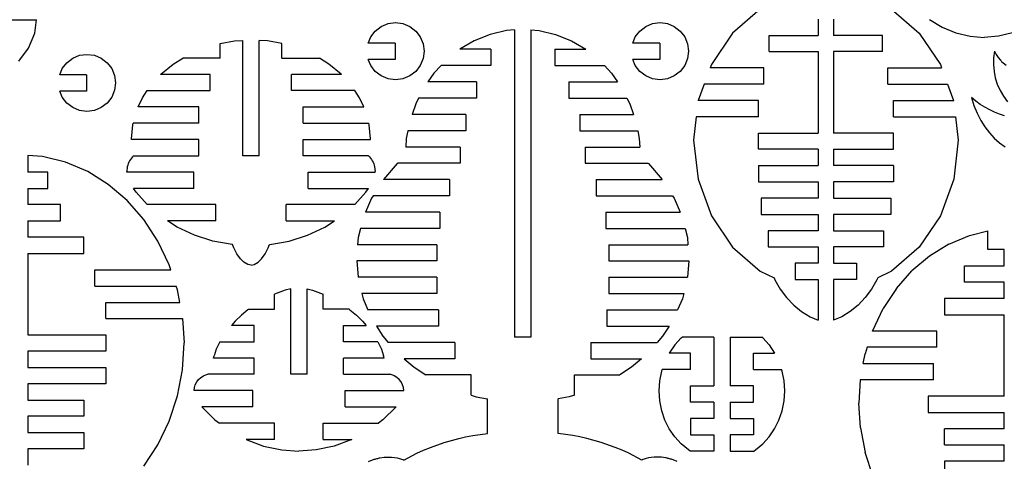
# Model space of a CAD drawing. Header units: inches. Extents: x -293 to 209, y -165 to 155.
# Tile 5 of 9: x -118 to 63, y -53 to 29. Entities that reach past the tile are written whole.
import ezdxf

# ---------------------------------------------------------------- set-up
doc = ezdxf.new("R2010")
doc.units = ezdxf.units.IN
doc.header["$MEASUREMENT"] = 0

msp = doc.modelspace()

# ---------------------------------------------------------------- linework, layer by layer
for p, q in [((18.42, 30.55), (13.34, 26.12)), ((42.62, 30.55), (47.7, 26.12)), ((-122.35, 28.56), (-114.79, 28.56)), ((-115.11, 26.1), (-114.79, 28.56)), ((-52.43, 26.51), (-51.34, 27.35)), ((-51.34, 27.35), (-50.07, 27.87)), ((-50.07, 27.87), (-48.71, 28.05)), ((-48.71, 28.05), (-47.34, 27.87)), ((-47.34, 27.87), (-46.08, 27.35)), ((-46.08, 27.35), (-44.99, 26.51)), ((-3.73, 26.51), (-2.64, 27.35)), ((-2.64, 27.35), (-1.37, 27.87)), ((-1.37, 27.87), (-0.01, 28.05)), ((-0.01, 28.05), (1.36, 27.87)), ((1.36, 27.87), (2.62, 27.35)), ((2.62, 27.35), (3.71, 26.51)), ((29.09, 28.71), (29.09, 25.71)), ((31.95, 28.71), (31.95, 25.71)), ((49.57, 28.63), (51.94, 27.21)), ((51.94, 27.21), (54.46, 26.17)), ((-116.26, 23.33), (-115.11, 26.1)), ((-53.73, 24.29), (-53.26, 25.42)), ((-53.26, 25.42), (-52.43, 26.51)), ((-44.99, 26.51), (-44.15, 25.42)), ((-44.15, 25.42), (-43.63, 24.15)), ((-31.31, 25.88), (-34.22, 24.71)), ((-28.27, 26.6), (-31.31, 25.88)), ((-26.78, 26.71), (-28.27, 26.6)), ((-26.78, 26.71), (-26.78, -29.87)), ((-23.78, 26.71), (-23.78, -29.87)), ((-23.78, 26.71), (-22.28, 26.6)), ((-22.28, 26.6), (-19.24, 25.88)), ((-19.24, 25.88), (-16.33, 24.71)), ((-5.03, 24.29), (-4.56, 25.42)), ((-4.56, 25.42), (-3.73, 26.51)), ((3.71, 26.51), (4.55, 25.42)), ((4.55, 25.42), (5.07, 24.15)), ((13.34, 26.12), (9.44, 20.35)), ((20.09, 22.71), (20.09, 25.71)), ((20.09, 25.71), (29.09, 25.71)), ((40.95, 25.71), (31.95, 25.71)), ((40.95, 22.71), (40.95, 25.71)), ((47.7, 26.12), (51.6, 20.35)), ((54.46, 26.17), (57.09, 25.54)), ((57.09, 25.54), (59.68, 25.32)), ((62.27, 25.54), (59.68, 25.32)), ((64.9, 26.17), (62.27, 25.54)), ((-81.01, 24.21), (-78.36, 24.69)), ((-81.01, 21.52), (-81.01, 24.21)), ((-78.36, 24.69), (-76.81, 24.78)), ((-76.81, 3.52), (-76.81, 24.78)), ((-73.81, 3.52), (-73.81, 24.78)), ((-72.27, 24.69), (-73.81, 24.78)), ((-69.61, 24.21), (-72.27, 24.69)), ((-69.61, 21.52), (-69.61, 24.21)), ((-48.77, 24.29), (-53.73, 24.29)), ((-48.77, 24.29), (-48.77, 21.29)), ((-43.63, 24.15), (-43.45, 22.79)), ((-34.22, 24.71), (-36.88, 23.14)), ((-16.33, 24.71), (-13.67, 23.14)), ((-0.07, 24.29), (-5.03, 24.29)), ((-0.07, 24.29), (-0.07, 21.29)), ((5.07, 24.15), (5.25, 22.79)), ((-118.08, 20.95), (-116.26, 23.33)), ((-108.14, 21.51), (-106.87, 22.03)), ((-106.87, 22.03), (-105.51, 22.21)), ((-105.51, 22.21), (-104.15, 22.03)), ((-104.15, 22.03), (-102.88, 21.51)), ((-43.45, 22.79), (-43.63, 21.43)), ((-31.15, 23.14), (-36.88, 23.14)), ((-31.15, 23.14), (-31.15, 20.14)), ((-19.4, 23.14), (-13.67, 23.14)), ((-19.4, 23.14), (-19.4, 20.14)), ((5.25, 22.79), (5.07, 21.43)), ((20.09, 22.71), (29.09, 22.71)), ((29.09, 22.71), (29.09, 7.72)), ((31.95, 22.71), (31.95, 7.72)), ((40.95, 22.71), (31.95, 22.71)), ((61.57, 22.8), (61.4, 21.56)), ((61.57, 22.8), (61.87, 22.21)), ((61.87, 22.21), (62.23, 21.65)), ((-110.06, 19.58), (-109.23, 20.67)), ((-109.23, 20.67), (-108.14, 21.51)), ((-102.88, 21.51), (-101.79, 20.67)), ((-101.79, 20.67), (-100.95, 19.58)), ((-91.9, 18.57), (-89.67, 20.42)), ((-89.67, 20.42), (-87.89, 21.52)), ((-81.01, 21.52), (-87.89, 21.52)), ((-69.61, 21.52), (-62.73, 21.52)), ((-60.96, 20.42), (-62.73, 21.52)), ((-58.73, 18.57), (-60.96, 20.42)), ((-53.26, 20.16), (-53.73, 21.29)), ((-48.77, 21.29), (-53.73, 21.29)), ((-52.43, 19.07), (-53.26, 20.16)), ((-44.15, 20.16), (-44.99, 19.07)), ((-43.63, 21.43), (-44.15, 20.16)), ((-40.31, 20.14), (-41.63, 18.73)), ((-31.15, 20.14), (-40.31, 20.14)), ((-19.4, 20.14), (-10.24, 20.14)), ((-10.24, 20.14), (-8.92, 18.73)), ((-4.56, 20.16), (-5.03, 21.29)), ((-0.07, 21.29), (-5.03, 21.29)), ((-3.73, 19.07), (-4.56, 20.16)), ((4.55, 20.16), (3.71, 19.07)), ((5.07, 21.43), (4.55, 20.16)), ((9.44, 20.35), (9.21, 19.72)), ((51.6, 20.35), (51.83, 19.72)), ((61.4, 21.56), (61.36, 20.32)), ((61.36, 20.32), (61.47, 19.08)), ((62.23, 21.65), (62.66, 21.13)), ((62.66, 21.13), (62.79, 21.01)), ((62.79, 21.01), (62.87, 20.92)), ((62.87, 20.92), (63.15, 20.64)), ((63.15, 20.64), (63.69, 20.2)), ((-110.53, 18.45), (-110.06, 19.58)), ((-105.57, 18.45), (-110.53, 18.45)), ((-105.57, 18.45), (-105.57, 15.45)), ((-100.95, 19.58), (-100.43, 18.31)), ((-100.43, 18.31), (-100.25, 16.95)), ((-91.95, 18.52), (-91.9, 18.57)), ((-82.8, 18.52), (-91.95, 18.52)), ((-82.8, 15.52), (-82.8, 18.52)), ((-67.83, 15.52), (-67.83, 18.52)), ((-58.68, 18.52), (-67.83, 18.52)), ((-58.68, 18.52), (-58.73, 18.57)), ((-51.34, 18.23), (-52.43, 19.07)), ((-50.07, 17.71), (-51.34, 18.23)), ((-46.08, 18.23), (-47.34, 17.71)), ((-44.99, 19.07), (-46.08, 18.23)), ((-41.63, 18.73), (-42.73, 17.14)), ((-8.92, 18.73), (-7.83, 17.14)), ((-2.64, 18.23), (-3.73, 19.07)), ((-1.37, 17.71), (-2.64, 18.23)), ((2.62, 18.23), (1.36, 17.71)), ((3.71, 19.07), (2.62, 18.23)), ((19.09, 19.72), (9.21, 19.72)), ((19.09, 16.72), (19.09, 19.72)), ((41.95, 16.72), (41.95, 19.72)), ((41.95, 19.72), (51.83, 19.72)), ((61.47, 19.08), (61.71, 17.87)), ((-100.25, 16.95), (-100.43, 15.59)), ((-48.71, 17.53), (-50.07, 17.71)), ((-47.34, 17.71), (-48.71, 17.53)), ((-33.78, 17.14), (-42.73, 17.14)), ((-33.78, 17.14), (-33.78, 14.14)), ((-16.78, 17.14), (-7.83, 17.14)), ((-16.78, 17.14), (-16.78, 14.14)), ((-0.01, 17.53), (-1.37, 17.71)), ((1.36, 17.71), (-0.01, 17.53)), ((8.11, 16.72), (7.02, 13.72)), ((19.09, 16.72), (8.11, 16.72)), ((41.95, 16.72), (52.93, 16.72)), ((52.93, 16.72), (54.02, 13.72)), ((61.71, 17.87), (62.08, 16.69)), ((62.08, 16.69), (62.59, 15.56)), ((-110.06, 14.32), (-110.53, 15.45)), ((-105.57, 15.45), (-110.53, 15.45)), ((-100.43, 15.59), (-100.95, 14.32)), ((-95.3, 14.2), (-94.43, 15.52)), ((-94.43, 15.52), (-82.8, 15.52)), ((-56.2, 15.52), (-67.83, 15.52)), ((-55.33, 14.2), (-56.2, 15.52)), ((62.59, 15.56), (63.22, 14.48)), ((-109.23, 13.23), (-110.06, 14.32)), ((-108.14, 12.39), (-109.23, 13.23)), ((-101.79, 13.23), (-102.88, 12.39)), ((-100.95, 14.32), (-101.79, 13.23)), ((-96.06, 12.52), (-95.3, 14.2)), ((-54.57, 12.52), (-55.33, 14.2)), ((-44.98, 13.1), (-45.65, 11.14)), ((-44.45, 14.14), (-44.98, 13.1)), ((-33.78, 14.14), (-44.45, 14.14)), ((-16.78, 14.14), (-6.1, 14.14)), ((-6.1, 14.14), (-5.57, 13.1)), ((-5.57, 13.1), (-4.9, 11.14)), ((7.02, 13.72), (6.99, 13.62)), ((7.02, 13.72), (6.99, 13.72)), ((18.09, 13.72), (7.02, 13.72)), ((18.09, 10.72), (18.09, 13.72)), ((42.95, 10.72), (42.95, 13.72)), ((42.95, 13.72), (54.02, 13.72)), ((54.02, 13.72), (54.05, 13.62)), ((54.02, 13.72), (54.05, 13.72)), ((57.3, 14.24), (57.77, 12.77)), ((58.11, 13.59), (57.3, 14.24)), ((57.77, 12.77), (58.34, 11.37)), ((58.95, 13), (58.11, 13.59)), ((59.81, 12.46), (58.95, 13)), ((63.22, 14.48), (63.98, 13.47)), ((-106.87, 11.87), (-108.14, 12.39)), ((-105.51, 11.69), (-106.87, 11.87)), ((-104.15, 11.87), (-105.51, 11.69)), ((-102.88, 12.39), (-104.15, 11.87)), ((-84.91, 12.52), (-96.06, 12.52)), ((-84.91, 9.52), (-84.91, 12.52)), ((-65.71, 12.52), (-54.57, 12.52)), ((-65.71, 9.52), (-65.71, 12.52)), ((-35.78, 11.14), (-45.65, 11.14)), ((-35.78, 11.14), (-35.78, 8.14)), ((-14.78, 11.14), (-4.9, 11.14)), ((-14.78, 11.14), (-14.78, 8.14)), ((58.34, 11.37), (59.02, 10.05)), ((60.68, 11.99), (59.81, 12.46)), ((61.57, 11.57), (60.68, 11.99)), ((62.47, 11.2), (61.57, 11.57)), ((63.38, 10.9), (62.47, 11.2)), ((-97.29, 6.62), (-97.07, 9.22)), ((-97.07, 9.22), (-96.99, 9.52)), ((-84.91, 9.52), (-96.99, 9.52)), ((-65.71, 9.52), (-53.64, 9.52)), ((-53.56, 9.22), (-53.64, 9.52)), ((-53.33, 6.62), (-53.56, 9.22)), ((6.65, 10.72), (6.15, 6.41)), ((18.09, 10.72), (6.65, 10.72)), ((42.95, 10.72), (54.39, 10.72)), ((54.39, 10.72), (54.89, 6.41)), ((59.02, 10.05), (59.77, 8.84)), ((-46.43, 8.14), (-46.72, 6.68)), ((-35.78, 8.14), (-46.43, 8.14)), ((-14.78, 8.14), (-4.12, 8.14)), ((-4.12, 8.14), (-3.83, 6.68)), ((18.09, 4.72), (18.09, 7.72)), ((18.09, 7.72), (29.09, 7.72)), ((42.95, 7.72), (31.95, 7.72)), ((42.95, 4.72), (42.95, 7.72)), ((59.77, 8.84), (60.62, 7.73)), ((60.62, 7.73), (61.53, 6.74)), ((-97.29, 6.52), (-97.29, 6.62)), ((-84.91, 6.52), (-97.29, 6.52)), ((-84.91, 3.52), (-84.91, 6.52)), ((-65.71, 6.52), (-53.33, 6.52)), ((-65.71, 3.52), (-65.71, 6.52)), ((-53.33, 6.52), (-53.33, 6.62)), ((-46.72, 6.68), (-46.83, 5.14)), ((-3.83, 6.68), (-3.73, 5.14)), ((6.15, 6.41), (6.99, -0.81)), ((54.89, 6.41), (54.05, -0.81)), ((61.53, 6.74), (62.51, 5.88)), ((62.51, 5.88), (63.55, 5.16)), ((-36.78, 5.14), (-46.83, 5.14)), ((-36.78, 5.14), (-36.78, 2.14)), ((-13.78, 5.14), (-3.73, 5.14)), ((-13.78, 5.14), (-13.78, 2.14)), ((29.09, 4.72), (18.09, 4.72)), ((29.09, 4.72), (29.09, 1.72)), ((31.95, 4.72), (31.95, 1.72)), ((31.95, 4.72), (42.95, 4.72)), ((-116.4, 3.6), (-116.4, 0.52)), ((-113.68, 3.38), (-116.4, 3.6)), ((-109.45, 2.33), (-113.68, 3.38)), ((-105.38, 0.6), (-109.45, 2.33)), ((-97.91, 2.05), (-98, 1.77)), ((-97.79, 2.32), (-97.91, 2.05)), ((-97.65, 2.58), (-97.79, 2.32)), ((-97.5, 2.84), (-97.65, 2.58)), ((-97.33, 3.08), (-97.5, 2.84)), ((-97.14, 3.3), (-97.33, 3.08)), ((-96.94, 3.52), (-97.14, 3.3)), ((-96.94, 3.52), (-84.91, 3.52)), ((-73.81, 3.52), (-76.81, 3.52)), ((-53.69, 3.52), (-65.71, 3.52)), ((-53.69, 3.52), (-53.49, 3.3)), ((-53.49, 3.3), (-53.3, 3.08)), ((-53.3, 3.08), (-53.13, 2.84)), ((-53.13, 2.84), (-52.98, 2.58)), ((-52.98, 2.58), (-52.84, 2.32)), ((-52.84, 2.32), (-52.72, 2.05)), ((-52.72, 2.05), (-52.62, 1.77)), ((-48.39, 2.07), (-50.92, -0.86)), ((-48.31, 2.14), (-48.39, 2.07)), ((-36.78, 2.14), (-48.31, 2.14)), ((-13.78, 2.14), (-2.24, 2.14)), ((-2.24, 2.14), (-2.16, 2.07)), ((-2.16, 2.07), (0.37, -0.86)), ((-112.71, 0.52), (-116.4, 0.52)), ((-112.71, -2.48), (-112.71, 0.52)), ((-101.58, -1.77), (-105.38, 0.6)), ((-98.08, 1.49), (-98.2, 0.61)), ((-98.2, 0.52), (-98.2, 0.61)), ((-85.81, 0.52), (-98.2, 0.52)), ((-98, 1.77), (-98.08, 1.49)), ((-85.81, -2.48), (-85.81, 0.52)), ((-64.81, 0.52), (-52.43, 0.52)), ((-64.81, -2.48), (-64.81, 0.52)), ((-52.62, 1.77), (-52.55, 1.49)), ((-52.55, 1.49), (-52.43, 0.61)), ((-52.43, 0.52), (-52.43, 0.61)), ((18.09, 1.72), (29.09, 1.72)), ((18.09, 1.72), (18.09, -1.28)), ((42.95, 1.72), (31.95, 1.72)), ((42.95, 1.72), (42.95, -1.28)), ((-98.11, -4.74), (-101.58, -1.77)), ((-38.78, -0.86), (-50.92, -0.86)), ((-38.78, -0.86), (-38.78, -3.86)), ((-11.78, -0.86), (-11.78, -3.86)), ((-11.78, -0.86), (0.37, -0.86)), ((6.99, -0.81), (9.44, -7.54)), ((18.09, -1.28), (29.09, -1.28)), ((29.09, -1.28), (29.09, -4.28)), ((31.95, -1.28), (31.95, -4.28)), ((42.95, -1.28), (31.95, -1.28)), ((54.05, -0.81), (51.6, -7.54)), ((-116.4, -2.48), (-112.71, -2.48)), ((-116.4, -2.48), (-116.4, -5.48)), ((-96.47, -3.18), (-96.92, -2.48)), ((-85.81, -2.48), (-96.92, -2.48)), ((-94.45, -5.48), (-96.47, -3.18)), ((-64.81, -2.48), (-53.71, -2.48)), ((-56.18, -5.48), (-54.16, -3.18)), ((-54.16, -3.18), (-53.71, -2.48)), ((-95.04, -8.24), (-98.11, -4.74)), ((-53.12, -4.3), (-54.22, -6.86)), ((-52.84, -3.86), (-53.12, -4.3)), ((-38.78, -3.86), (-52.84, -3.86)), ((-11.78, -3.86), (2.29, -3.86)), ((2.29, -3.86), (2.56, -4.3)), ((2.56, -4.3), (3.67, -6.86)), ((29.09, -4.28), (18.59, -4.28)), ((18.59, -4.28), (18.59, -7.28)), ((31.95, -4.28), (42.45, -4.28)), ((42.45, -4.28), (42.45, -7.28)), ((-110.36, -5.48), (-116.4, -5.48)), ((-110.36, -8.48), (-110.36, -5.48)), ((-81.81, -5.48), (-94.45, -5.48)), ((-81.81, -8.48), (-81.81, -5.48)), ((-68.81, -8.48), (-68.81, -5.48)), ((-56.18, -5.48), (-68.81, -5.48)), ((-40.55, -6.86), (-54.22, -6.86)), ((-40.55, -6.86), (-40.55, -9.86)), ((-10, -6.86), (-10, -9.86)), ((-10, -6.86), (3.67, -6.86)), ((-116.4, -8.48), (-110.36, -8.48)), ((-116.4, -8.48), (-116.4, -11.48)), ((-92.45, -12.2), (-95.04, -8.24)), ((-88.88, -9.64), (-90.7, -8.48)), ((-81.81, -8.48), (-90.7, -8.48)), ((-68.81, -8.48), (-59.93, -8.48)), ((-61.75, -9.64), (-59.93, -8.48)), ((9.44, -7.54), (13.34, -13.31)), ((18.59, -7.28), (29.09, -7.28)), ((29.09, -7.28), (29.09, -10.28)), ((31.95, -7.28), (31.95, -10.28)), ((42.45, -7.28), (31.95, -7.28)), ((51.6, -7.54), (47.7, -13.31)), ((-85.71, -11.11), (-88.88, -9.64)), ((-64.92, -11.11), (-61.75, -9.64)), ((-55.15, -9.86), (-55.58, -11.56)), ((-40.55, -9.86), (-55.15, -9.86)), ((-10, -9.86), (4.6, -9.86)), ((4.6, -9.86), (5.03, -11.56)), ((29.09, -10.28), (19.9, -10.28)), ((19.9, -10.28), (19.9, -13.28)), ((31.95, -10.28), (41.14, -10.28)), ((41.14, -10.28), (41.14, -13.28)), ((56.96, -11.14), (60.35, -10.3)), ((60.35, -13.76), (60.35, -10.3)), ((-106.06, -11.48), (-116.4, -11.48)), ((-106.06, -14.48), (-106.06, -11.48)), ((-90.37, -16.54), (-92.45, -12.2)), ((-82.33, -12.19), (-85.71, -11.11)), ((-78.81, -12.84), (-82.33, -12.19)), ((-71.82, -12.84), (-68.3, -12.19)), ((-68.3, -12.19), (-64.92, -11.11)), ((-55.58, -11.56), (-55.69, -12.86)), ((5.03, -11.56), (5.13, -12.86)), ((53.17, -12.75), (56.96, -11.14)), ((-116.4, -14.48), (-116.4, -29.48)), ((-116.4, -14.48), (-106.06, -14.48)), ((-78.69, -12.85), (-78.81, -12.84)), ((-78.46, -13.45), (-78.69, -12.85)), ((-77.9, -14.56), (-78.46, -13.45)), ((-72.73, -14.56), (-72.17, -13.45)), ((-72.17, -13.45), (-71.93, -12.85)), ((-71.93, -12.85), (-71.82, -12.84)), ((-41.12, -12.86), (-55.69, -12.86)), ((-41.12, -12.86), (-41.12, -15.86)), ((-9.43, -12.86), (5.13, -12.86)), ((-9.43, -12.86), (-9.43, -15.86)), ((13.34, -13.31), (18.42, -17.74)), ((19.9, -13.28), (29.09, -13.28)), ((29.09, -13.28), (29.09, -16.28)), ((31.95, -13.28), (31.95, -16.28)), ((41.14, -13.28), (31.95, -13.28)), ((47.7, -13.31), (42.62, -17.74)), ((53.17, -12.75), (49.61, -14.95)), ((63.35, -13.76), (60.35, -13.76)), ((63.35, -16.76), (63.35, -13.76)), ((-77.27, -15.45), (-77.9, -14.56)), ((-76.61, -16.09), (-77.27, -15.45)), ((-75.92, -16.49), (-76.61, -16.09)), ((-74.71, -16.49), (-74.02, -16.09)), ((-74.02, -16.09), (-73.35, -15.45)), ((-73.35, -15.45), (-72.73, -14.56)), ((-55.85, -15.86), (-55.58, -18.86)), ((-41.12, -15.86), (-55.85, -15.86)), ((-9.43, -15.86), (5.3, -15.86)), ((5.3, -15.86), (5.03, -18.86)), ((29.09, -16.28), (24.89, -16.28)), ((24.89, -16.28), (24.89, -19.28)), ((31.95, -16.28), (36.15, -16.28)), ((36.15, -16.28), (36.15, -19.28)), ((49.61, -14.95), (46.37, -17.7)), ((-104.06, -20.48), (-104.06, -17.48)), ((-104.06, -17.48), (-90.06, -17.48)), ((-90.06, -17.48), (-90.37, -16.54)), ((-75.31, -16.62), (-75.92, -16.49)), ((-75.31, -16.62), (-74.71, -16.49)), ((18.42, -17.74), (20.98, -18.95)), ((42.62, -17.74), (40.06, -18.95)), ((43.51, -20.95), (46.37, -17.7)), ((56.05, -16.76), (63.35, -16.76)), ((56.05, -19.76), (56.05, -16.76)), ((-41.12, -18.86), (-55.58, -18.86)), ((-41.12, -18.86), (-41.12, -21.86)), ((-9.43, -18.86), (-9.43, -21.86)), ((-9.43, -18.86), (5.03, -18.86)), ((20.98, -18.95), (21.14, -19.31)), ((21.14, -19.31), (22.12, -21.04)), ((24.89, -19.28), (29.09, -19.28)), ((29.09, -19.28), (29.09, -26.77)), ((31.95, -19.28), (31.95, -26.77)), ((36.15, -19.28), (31.95, -19.28)), ((39.9, -19.31), (38.92, -21.04)), ((40.06, -18.95), (39.9, -19.31)), ((63.35, -19.76), (56.05, -19.76)), ((63.35, -22.76), (63.35, -19.76)), ((-104.06, -20.48), (-89.08, -20.48)), ((-88.85, -21.18), (-89.08, -20.48)), ((-88.41, -23.48), (-88.85, -21.18)), ((-69, -21.26), (-70.48, -21.76)), ((-68, -21.01), (-69, -21.26)), ((-68, -36.74), (-68, -21.01)), ((-65, -36.74), (-65, -21.01)), ((-65, -21.01), (-64, -21.26)), ((-64, -21.26), (-62.52, -21.76)), ((22.12, -21.04), (23.28, -22.61)), ((38.92, -21.04), (37.76, -22.61)), ((43.51, -20.95), (41.09, -24.63)), ((-102.06, -26.48), (-102.06, -23.48)), ((-102.06, -23.48), (-88.41, -23.48)), ((-70.48, -21.76), (-71, -21.98)), ((-71, -24.74), (-71, -21.98)), ((-62.52, -21.76), (-62, -21.98)), ((-62, -24.74), (-62, -21.98)), ((-41.12, -21.86), (-54.9, -21.86)), ((-54.9, -21.86), (-54.65, -22.84)), ((-54.65, -22.84), (-53.78, -24.86)), ((-9.43, -21.86), (4.34, -21.86)), ((4.1, -22.84), (3.23, -24.86)), ((4.34, -21.86), (4.1, -22.84)), ((23.28, -22.61), (24.6, -24)), ((37.76, -22.61), (36.45, -24)), ((63.35, -22.76), (52.35, -22.76)), ((52.35, -22.76), (52.35, -25.76)), ((-75.9, -24.83), (-77.09, -25.84)), ((-75.78, -24.74), (-75.9, -24.83)), ((-75.78, -24.74), (-71, -24.74)), ((-57.22, -24.74), (-62, -24.74)), ((-57.22, -24.74), (-57.09, -24.83)), ((-57.09, -24.83), (-55.9, -25.84)), ((-40.78, -24.86), (-53.78, -24.86)), ((-40.78, -24.86), (-40.78, -27.86)), ((-9.78, -24.86), (3.23, -24.86)), ((-9.78, -24.86), (-9.78, -27.86)), ((24.6, -24), (26.04, -25.17)), ((26.04, -25.17), (27.6, -26.12)), ((35, -25.17), (33.44, -26.12)), ((36.45, -24), (35, -25.17)), ((39.11, -28.76), (41.09, -24.63)), ((-102.06, -26.48), (-87.9, -26.48)), ((-87.9, -26.48), (-87.62, -30.95)), ((-78.21, -26.94), (-78.9, -27.74)), ((-77.09, -25.84), (-78.21, -26.94)), ((-55.9, -25.84), (-54.79, -26.94)), ((-54.79, -26.94), (-54.1, -27.74)), ((27.6, -26.12), (29.09, -26.77)), ((33.44, -26.12), (31.95, -26.77)), ((52.35, -25.76), (63.35, -25.76)), ((63.35, -40.76), (63.35, -25.76)), ((-74.7, -27.74), (-78.9, -27.74)), ((-74.7, -30.74), (-74.7, -27.74)), ((-58.3, -27.74), (-54.1, -27.74)), ((-58.3, -30.74), (-58.3, -27.74)), ((-52.19, -27.86), (-51.02, -29.72)), ((-40.78, -27.86), (-52.19, -27.86)), ((-9.78, -27.86), (1.64, -27.86)), ((1.64, -27.86), (0.46, -29.72)), ((50.95, -28.76), (39.11, -28.76)), ((50.95, -31.76), (50.95, -28.76)), ((-116.4, -29.48), (-102.06, -29.48)), ((-102.06, -29.48), (-102.06, -32.48)), ((-81.02, -30.74), (-81.73, -32.08)), ((-81.02, -30.74), (-74.7, -30.74)), ((-51.97, -30.74), (-58.3, -30.74)), ((-51.97, -30.74), (-51.26, -32.08)), ((-51.02, -29.72), (-50.04, -30.86)), ((-23.78, -29.87), (-26.78, -29.87)), ((0.46, -29.72), (-0.51, -30.86)), ((2.69, -31.32), (3.87, -30.02)), ((3.87, -30.02), (4.05, -29.87)), ((9.88, -29.87), (4.05, -29.87)), ((9.88, -29.87), (9.88, -38.88)), ((12.88, -29.87), (18.72, -29.87)), ((12.88, -29.87), (12.88, -38.88)), ((18.89, -30.02), (18.72, -29.87)), ((20.08, -31.32), (18.89, -30.02)), ((-116.4, -32.48), (-116.4, -35.48)), ((-102.06, -32.48), (-116.4, -32.48)), ((-87.93, -35.89), (-87.62, -30.95)), ((-81.73, -32.08), (-82.1, -33.31)), ((-51.26, -32.08), (-50.9, -33.31)), ((-37.78, -30.86), (-50.04, -30.86)), ((-37.78, -30.86), (-37.78, -33.86)), ((-12.78, -30.86), (-0.51, -30.86)), ((-12.78, -30.86), (-12.78, -33.86)), ((2.69, -31.32), (1.69, -32.87)), ((20.08, -31.32), (21.08, -32.87)), ((38.13, -31.76), (37.73, -32.97)), ((50.95, -31.76), (38.13, -31.76)), ((-82.2, -33.74), (-82.16, -33.54)), ((-74.7, -33.74), (-82.2, -33.74)), ((-82.16, -33.54), (-82.1, -33.31)), ((-74.7, -36.74), (-74.7, -33.74)), ((-58.3, -36.74), (-58.3, -33.74)), ((-50.8, -33.74), (-58.3, -33.74)), ((-50.83, -33.54), (-50.9, -33.31)), ((-50.8, -33.74), (-50.83, -33.54)), ((-37.78, -33.86), (-47.13, -33.86)), ((-47.13, -33.86), (-45.29, -35.45)), ((-12.78, -33.86), (-3.43, -33.86)), ((-3.43, -33.86), (-5.26, -35.45)), ((5.57, -32.87), (1.69, -32.87)), ((5.57, -35.87), (5.57, -32.87)), ((17.19, -32.87), (21.08, -32.87)), ((17.19, -35.87), (17.19, -32.87)), ((37.39, -34.76), (37.73, -32.97)), ((-116.4, -35.48), (-102.06, -35.48)), ((-102.06, -35.48), (-102.06, -38.48)), ((-88.85, -40.73), (-87.93, -35.89)), ((-45.29, -35.45), (-43.11, -36.86)), ((-5.26, -35.45), (-7.44, -36.86)), ((-0.05, -37.96), (0.3, -36.15)), ((0.3, -36.15), (0.39, -35.87)), ((5.57, -35.87), (0.39, -35.87)), ((17.19, -35.87), (22.37, -35.87)), ((22.47, -36.15), (22.37, -35.87)), ((22.82, -37.96), (22.47, -36.15)), ((37.39, -34.76), (50.35, -34.76)), ((50.35, -37.76), (50.35, -34.76)), ((-85.31, -38.14), (-84.97, -37.7)), ((-84.97, -37.7), (-84.55, -37.31)), ((-84.55, -37.31), (-84.06, -37.01)), ((-84.06, -37.01), (-83.8, -36.9)), ((-83.8, -36.9), (-83.25, -36.74)), ((-74.7, -36.74), (-83.25, -36.74)), ((-65, -36.74), (-68, -36.74)), ((-58.3, -36.74), (-49.74, -36.74)), ((-49.19, -36.9), (-49.74, -36.74)), ((-48.93, -37.01), (-49.19, -36.9)), ((-48.45, -37.31), (-48.93, -37.01)), ((-48.03, -37.7), (-48.45, -37.31)), ((-47.68, -38.14), (-48.03, -37.7)), ((-34.78, -36.86), (-43.11, -36.86)), ((-34.78, -40.56), (-34.78, -36.86)), ((-15.78, -40.56), (-15.78, -36.86)), ((-15.78, -36.86), (-7.44, -36.86)), ((-0.17, -39.8), (-0.05, -37.96)), ((22.94, -39.8), (22.82, -37.96)), ((36.85, -37.76), (36.58, -42.04)), ((50.35, -37.76), (36.85, -37.76)), ((-102.06, -38.48), (-116.4, -38.48)), ((-116.4, -38.48), (-116.4, -41.48)), ((-85.8, -39.74), (-85.74, -39.19)), ((-75, -39.74), (-85.8, -39.74)), ((-85.74, -39.19), (-85.57, -38.65)), ((-85.57, -38.65), (-85.31, -38.14)), ((-75, -42.74), (-75, -39.74)), ((-58, -39.74), (-47.19, -39.74)), ((-58, -42.74), (-58, -39.74)), ((-47.42, -38.65), (-47.68, -38.14)), ((-47.26, -39.19), (-47.42, -38.65)), ((-47.19, -39.74), (-47.26, -39.19)), ((-0.05, -41.64), (-0.17, -39.8)), ((5.57, -38.88), (9.88, -38.88)), ((5.57, -41.88), (5.57, -38.88)), ((17.19, -38.88), (12.88, -38.88)), ((17.19, -41.88), (17.19, -38.88)), ((22.82, -41.64), (22.94, -39.8)), ((-116.4, -41.48), (-106.06, -41.48)), ((-106.06, -41.48), (-106.06, -44.48)), ((-90.37, -45.36), (-88.85, -40.73)), ((-34.78, -40.56), (-33.83, -40.86)), ((-33.83, -40.86), (-31.79, -41.25)), ((-31.79, -47.66), (-31.79, -41.25)), ((-16.72, -40.86), (-18.77, -41.25)), ((-18.77, -47.66), (-18.77, -41.25)), ((-15.78, -40.56), (-16.72, -40.86)), ((0.3, -43.44), (-0.05, -41.64)), ((22.47, -43.44), (22.82, -41.64)), ((49.35, -40.76), (49.35, -43.76)), ((63.35, -40.76), (49.35, -40.76)), ((-84.38, -42.73), (-81.96, -45.12)), ((-75, -42.74), (-84.38, -42.73)), ((-58, -42.74), (-48.61, -42.73)), ((-48.61, -42.73), (-51.03, -45.12)), ((0.89, -45.17), (0.3, -43.44)), ((9.88, -41.88), (5.57, -41.88)), ((9.88, -41.88), (9.88, -44.87)), ((12.88, -41.88), (17.19, -41.88)), ((12.88, -41.88), (12.88, -44.87)), ((21.88, -45.17), (22.47, -43.44)), ((36.87, -46.63), (36.58, -42.04)), ((-116.4, -44.48), (-116.4, -47.48)), ((-106.06, -44.48), (-116.4, -44.48)), ((-81.96, -45.12), (-81.12, -45.74)), ((-51.03, -45.12), (-51.87, -45.74)), ((1.69, -46.79), (0.89, -45.17)), ((9.88, -44.87), (5.57, -44.87)), ((5.57, -44.87), (5.57, -47.87)), ((12.88, -44.87), (17.19, -44.87)), ((17.19, -44.87), (17.19, -47.87)), ((21.08, -46.79), (21.88, -45.17)), ((49.35, -43.76), (63.35, -43.76)), ((63.35, -46.76), (63.35, -43.76)), ((-92.45, -49.71), (-90.37, -45.36)), ((-71, -45.74), (-81.12, -45.74)), ((-71, -48.74), (-71, -45.74)), ((-62, -45.74), (-51.87, -45.74)), ((-62, -48.74), (-62, -45.74)), ((2.69, -48.27), (1.69, -46.79)), ((20.08, -48.27), (21.08, -46.79)), ((36.87, -46.63), (37.73, -51.12)), ((52.35, -49.76), (52.35, -46.76)), ((63.35, -46.76), (52.35, -46.76)), ((-116.4, -47.48), (-106.06, -47.48)), ((-106.06, -47.48), (-106.06, -50.48)), ((-76.21, -48.74), (-76.21, -48.76)), ((-71, -48.74), (-76.21, -48.74)), ((-76.21, -48.76), (-73, -49.95)), ((-62, -48.74), (-56.78, -48.74)), ((-56.78, -48.76), (-60, -49.95)), ((-56.78, -48.74), (-56.78, -48.76)), ((-39.74, -49.29), (-37.07, -48.57)), ((-37.07, -48.57), (-35.8, -48.27)), ((-35.8, -48.27), (-34.47, -48.02)), ((-34.47, -48.02), (-33.13, -47.81)), ((-33.13, -47.81), (-31.79, -47.66)), ((-17.42, -47.81), (-18.77, -47.66)), ((-16.08, -48.02), (-17.42, -47.81)), ((-14.75, -48.27), (-16.08, -48.02)), ((-13.48, -48.57), (-14.75, -48.27)), ((-10.82, -49.29), (-13.48, -48.57)), ((3.87, -49.57), (2.69, -48.27)), ((5.57, -47.87), (9.88, -47.87)), ((9.88, -47.87), (9.88, -50.87)), ((17.19, -47.87), (12.88, -47.87)), ((12.88, -47.87), (12.88, -50.87)), ((18.89, -49.57), (20.08, -48.27)), ((-116.4, -50.48), (-116.4, -53.48)), ((-106.06, -50.48), (-116.4, -50.48)), ((-95.04, -53.67), (-92.45, -49.71)), ((-73, -49.95), (-69.65, -50.67)), ((-69.65, -50.67), (-66.5, -50.89)), ((-63.34, -50.67), (-66.5, -50.89)), ((-60, -49.95), (-63.34, -50.67)), ((-44.78, -51.28), (-43.54, -50.72)), ((-43.54, -50.72), (-42.29, -50.2)), ((-42.29, -50.2), (-39.74, -49.29)), ((-8.26, -50.2), (-10.82, -49.29)), ((-7.01, -50.72), (-8.26, -50.2)), ((-5.78, -51.28), (-7.01, -50.72)), ((5.21, -50.68), (3.87, -49.57)), ((5.54, -50.87), (5.21, -50.68)), ((17.23, -50.87), (17.55, -50.68)), ((17.55, -50.68), (18.89, -49.57)), ((52.35, -49.76), (63.35, -49.76)), ((63.35, -52.76), (63.35, -49.76)), ((-53.24, -52.61), (-53.09, -52.55)), ((-53.09, -52.55), (-52.93, -52.5)), ((-52.93, -52.5), (-52.78, -52.45)), ((-52.78, -52.45), (-52.62, -52.4)), ((-52.62, -52.4), (-52.46, -52.35)), ((-52.46, -52.35), (-52.31, -52.3)), ((-52.31, -52.3), (-52.15, -52.26)), ((-52.15, -52.26), (-51.99, -52.22)), ((-51.99, -52.22), (-51.84, -52.2)), ((-51.84, -52.2), (-51.68, -52.14)), ((-51.68, -52.14), (-51.57, -52.12)), ((-51.57, -52.12), (-50.81, -52.02)), ((-50.81, -52.02), (-50.11, -51.98)), ((-50.11, -51.98), (-49.47, -52)), ((-49.47, -52), (-48.89, -52.06)), ((-48.89, -52.06), (-48.39, -52.15)), ((-48.39, -52.15), (-47.97, -52.25)), ((-47.97, -52.25), (-47.63, -52.36)), ((-47.63, -52.36), (-47.38, -52.45)), ((-47.38, -52.45), (-47.23, -52.51)), ((-47.23, -52.51), (-47.18, -52.53)), ((-47.18, -52.53), (-44.78, -51.28)), ((-3.37, -52.53), (-5.78, -51.28)), ((-3.32, -52.51), (-3.37, -52.53)), ((-3.17, -52.45), (-3.32, -52.51)), ((-2.92, -52.36), (-3.17, -52.45)), ((-2.58, -52.25), (-2.92, -52.36)), ((-2.16, -52.15), (-2.58, -52.25)), ((-1.66, -52.06), (-2.16, -52.15)), ((-1.09, -52), (-1.66, -52.06)), ((-0.45, -51.98), (-1.09, -52)), ((0.26, -52.02), (-0.45, -51.98)), ((1.01, -52.12), (0.26, -52.02)), ((1.12, -52.14), (1.01, -52.12)), ((1.29, -52.2), (1.12, -52.14)), ((1.44, -52.22), (1.29, -52.2)), ((1.6, -52.26), (1.44, -52.22)), ((1.76, -52.3), (1.6, -52.26)), ((1.91, -52.35), (1.76, -52.3)), ((2.07, -52.4), (1.91, -52.35)), ((2.22, -52.45), (2.07, -52.4)), ((2.38, -52.5), (2.22, -52.45)), ((2.53, -52.55), (2.38, -52.5)), ((2.69, -52.61), (2.53, -52.55)), ((9.88, -50.87), (5.54, -50.87)), ((12.88, -50.87), (17.23, -50.87)), ((39.15, -55.42), (37.73, -51.12)), ((-53.7, -52.79), (-53.55, -52.73)), ((-53.55, -52.73), (-53.39, -52.67)), ((-53.39, -52.67), (-53.24, -52.61)), ((2.84, -52.67), (2.69, -52.61)), ((3, -52.73), (2.84, -52.67)), ((3.15, -52.79), (3, -52.73)), ((52.35, -52.76), (52.35, -55.76)), ((63.35, -52.76), (52.35, -52.76))]:
    msp.add_line(p, q)

doc.saveas('drawing.dxf')
